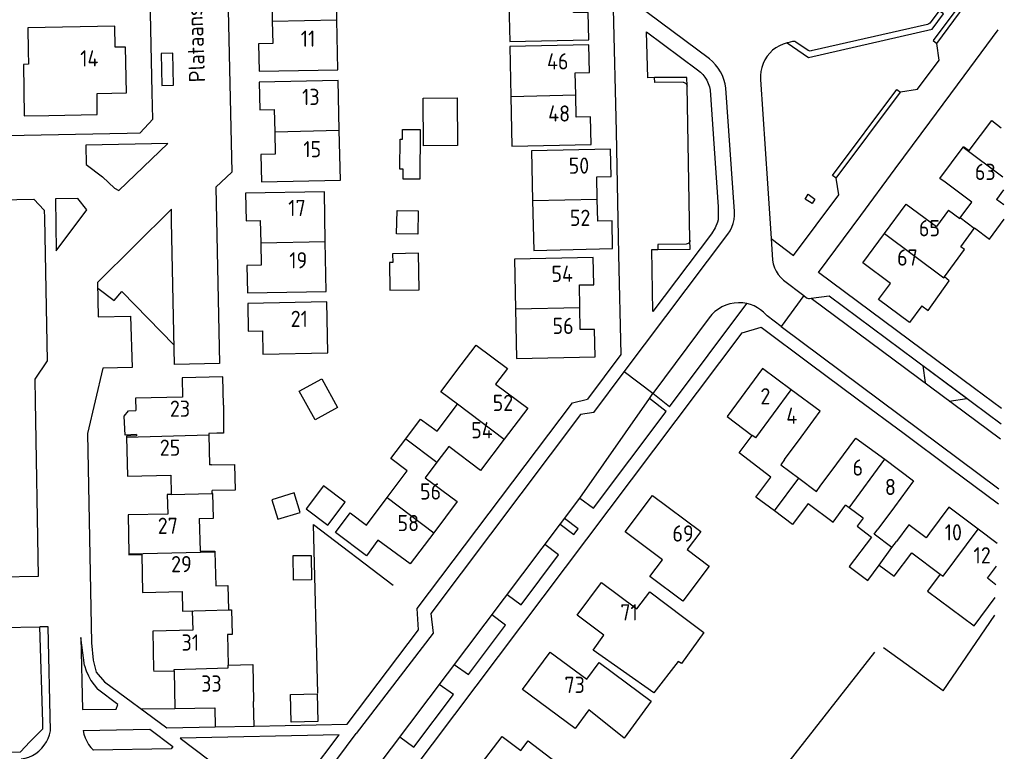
# Model space of a CAD drawing. Header units: metres. Extents: x 233874 to 239264, y 443832 to 448222.
# Tile 16 of 198: x 235476 to 235628, y 444099 to 444212. Entities that reach past the tile are written whole.
import ezdxf

# ---------------------------------------------------------------- set-up
doc = ezdxf.new("R2010")
doc.units = ezdxf.units.M
doc.header["$MEASUREMENT"] = 0
for name, color, linetype in [('DAKRAND', 4, 'Continuous'), ('DAKRAND-BYG', 4, 'Continuous'), ('HEG', 253, 'Continuous'), ('HEK', 253, 'Continuous'), ('HOOFDGEBOUW', 4, 'Continuous'), ('HUISNUMMER', 253, 'Continuous'), ('KANTVERH', 253, 'Continuous'), ('RASTER', 253, 'Continuous'), ('STRAATNAAM', 253, 'Continuous'), ('TUSSENMUUR', 253, 'Continuous')]:
    doc.layers.add(name, color=color, linetype=linetype)
doc.styles.get("Standard").update_dxf_attribs({"font": 'iso.shx'})

msp = doc.modelspace()

# ---------------------------------------------------------------- linework, layer by layer
at = {"layer": 'DAKRAND'}
for p, q in [((235627.93, 444183.82), (235626.78, 444184.67)), ((235586.65, 444153.13), (235585.24, 444151.13)), ((235505.22, 444148.3), (235505.31, 444143.67)), ((235594.08, 444144.51), (235593.5, 444143.7)), ((235599.02, 444139.59), (235599.6, 444140.37)), ((235607.89, 444132.97), (235608.48, 444133.77)), ((235610.66, 444130.92), (235611.36, 444131.87)), ((235506.13, 444130.26), (235506.27, 444125.01)), ((235626.68, 444125.18), (235625.39, 444126.18)), ((235508.09, 444117.49), (235508.19, 444112.77))]:
    msp.add_line(p, q, dxfattribs=at)
for points in [[(235477.34, 444207.61), (235477.36, 444205.52), (235476.6, 444205.51), (235476.72, 444197.57), (235480.53, 444197.64)], [(235618.75, 444172.7), (235621.88, 444176.91), (235621.29, 444177.33), (235623.36, 444180.17)], [(235623.36, 444180.17), (235623.42, 444180.25), (235625.72, 444178.55), (235628, 444181.63)], [(235615.25, 444168.24), (235616.27, 444167.49), (235619.51, 444172.07), (235618.75, 444172.7)], [(235543.58, 444153.05), (235541.04, 444154.95), (235544.17, 444159.13)], [(235507.46, 444152.92), (235507.47, 444148.59), (235506.45, 444148.56), (235505.21, 444148.53), (235505.22, 444148.3)], [(235494.03, 444148.35), (235492.27, 444148.29), (235492.16, 444151.2), (235492.83, 444152), (235493.95, 444152.06)], [(235591.97, 444141.81), (235587.05, 444145.52), (235589.09, 444148.24)], [(235505.64, 444143.68), (235509.17, 444143.76), (235509.25, 444139.79), (235505.72, 444139.72)], [(235597.71, 444137.71), (235601.57, 444134.84), (235603.51, 444137.47)], [(235503.74, 444135.41), (235503.85, 444130.36), (235506.13, 444130.37), (235506.13, 444130.26)], [(235606.21, 444135.46), (235605.27, 444134.2), (235607.48, 444132.54)], [(235608.67, 444128.22), (235610.98, 444126.49), (235613.7, 444130.12)], [(235618.12, 444126.82), (235616.16, 444124.18), (235623.37, 444118.81), (235626.61, 444123.19)], [(235578.54, 444120.12), (235581.6, 444117.79), (235578.17, 444113), (235577.67, 444113.35), (235573.92, 444108.47), (235564.52, 444115.08), (235566.17, 444117.39)], [(235508.19, 444112.77), (235511.99, 444112.85), (235512.11, 444107.13)], [(235569.69, 444110.06), (235573.5, 444107.2), (235569.32, 444101.48), (235563.87, 444105.86)]]:
    msp.add_lwpolyline(points, dxfattribs=at)
at = {"layer": 'DAKRAND-BYG'}
for p, q in [((235534.26, 444182.95), (235537.52, 444182.89)), ((235521.91, 444108.33), (235522.01, 444104.07))]:
    msp.add_line(p, q, dxfattribs=at)
for points in [[(235538.34, 444192.94), (235538.28, 444200.29), (235543.54, 444200.33), (235543.59, 444192.97), (235538.34, 444192.94)], [(235537.81, 444195.45), (235537.77, 444187.78), (235535.2, 444187.79), (235535.21, 444189.32), (235534.71, 444189.32), (235534.74, 444193.98), (235535.11, 444193.97), (235535.12, 444195.46), (235537.81, 444195.45)], [(235537.52, 444182.89), (235537.46, 444179.31), (235534.2, 444179.37), (235534.26, 444182.95)], [(235537.59, 444176.36), (235533.58, 444176.28), (235533.61, 444174.94), (235533.09, 444174.93), (235533.17, 444170.63)], [(235533.17, 444170.63), (235537.7, 444170.72), (235537.59, 444176.36)], [(235522.63, 444156.96), (235525.07, 444152.56), (235521.6, 444150.64), (235519.16, 444155.04), (235522.63, 444156.96)], [(235518.4, 444139.37), (235514.92, 444138.31), (235515.84, 444135.29), (235519.32, 444136.35), (235518.4, 444139.37)], [(235522.92, 444140.44), (235520.25, 444136.88), (235523.57, 444134.39), (235526.24, 444137.95), (235522.92, 444140.44)], [(235520.99, 444129.71), (235521.03, 444125.92), (235518.29, 444125.89), (235518.25, 444129.68), (235520.99, 444129.71)], [(235522.01, 444104.07), (235517.9, 444103.96), (235517.79, 444108.23), (235521.91, 444108.33)]]:
    msp.add_lwpolyline(points, dxfattribs=at)
at = {"layer": 'HEG'}
for p, q in [((235521.37, 444134.46), (235533.65, 444125.09)), ((235618.57, 444108.78), (235626.52, 444120.49))]:
    msp.add_line(p, q, dxfattribs=at)
at = {"layer": 'HEK'}
for p, q in [((235522.05, 444108.46), (235521.37, 444134.46)), ((235618.57, 444108.78), (235609.35, 444115.43))]:
    msp.add_line(p, q, dxfattribs=at)
at = {"layer": 'HOOFDGEBOUW'}
for p, q in [((235525.1, 444204.69), (235524.95, 444212.37)), ((235525.51, 444187.65), (235525.33, 444195.33)), ((235623, 444184.24), (235618.85, 444187.33)), ((235627.85, 444186.13), (235626.78, 444184.67)), ((235621.19, 444181.8), (235623, 444184.24)), ((235619.41, 444182.99), (235617.55, 444180.46)), ((235619.41, 444182.99), (235621.13, 444181.72)), ((235621.13, 444181.72), (235621.19, 444181.8)), ((235523.33, 444170.46), (235523.18, 444178.16)), ((235540.43, 444148.86), (235543.58, 444153.05)), ((235585.24, 444151.13), (235589.09, 444148.24)), ((235550.8, 444147.63), (235547.16, 444142.83)), ((235542.23, 444146.52), (235540.42, 444144.11)), ((235547.16, 444142.83), (235542.23, 444146.52)), ((235505.64, 444143.68), (235505.31, 444143.67)), ((235540.42, 444144.11), (235538.62, 444141.7)), ((235593.5, 444143.7), (235596.26, 444141.65)), ((235532.75, 444138.62), (235535.84, 444142.75)), ((235499.32, 444142.1), (235499.38, 444139.1)), ((235596.26, 444141.65), (235599.02, 444139.59)), ((235505.73, 444139.27), (235505.72, 444139.72)), ((235529.56, 444134.38), (235532.75, 444138.62)), ((235604.04, 444137.07), (235603.51, 444137.47)), ((235606.21, 444135.46), (235604.04, 444137.07)), ((235626.89, 444131.56), (235623.96, 444133.76)), ((235610.66, 444130.92), (235607.89, 444132.97)), ((235613.7, 444130.12), (235618.12, 444126.82)), ((235625.39, 444126.18), (235626.77, 444128.04)), ((235501.08, 444124.11), (235501.15, 444121.12))]:
    msp.add_line(p, q, dxfattribs=at)
for points in [[(235524.95, 444212.37), (235524.8, 444220.05), (235512.65, 444219.81), (235512.73, 444215.59), (235514.92, 444215.61), (235515, 444212.17)], [(235563.87, 444209.29), (235563.75, 444213.54), (235561.52, 444213.53), (235561.47, 444217.11), (235551.49, 444216.91), (235551.66, 444209.03), (235563.87, 444209.29)], [(235515, 444212.17), (235515.07, 444208.74), (235512.88, 444208.69), (235512.96, 444204.45), (235525.1, 444204.69)], [(235480.53, 444197.64), (235487.96, 444197.77), (235487.95, 444201.01), (235492.48, 444201.1), (235492.35, 444208.18), (235490.75, 444208.18), (235490.69, 444211.39), (235477.28, 444211.15), (235477.34, 444207.61)], [(235561.84, 444200.8), (235561.77, 444204.21), (235563.96, 444204.26), (235563.87, 444208.54), (235551.67, 444208.27), (235551.84, 444200.57)], [(235525.33, 444195.33), (235525.16, 444203.01), (235513, 444202.74), (235513.09, 444198.49), (235515.3, 444198.54), (235515.38, 444195.1)], [(235551.84, 444200.57), (235552, 444192.89), (235564.2, 444193.16)], [(235564.2, 444193.16), (235564.11, 444197.41), (235561.92, 444197.37), (235561.84, 444200.8)], [(235621.64, 444192.72), (235621.71, 444192.82), (235622.57, 444192.2), (235626.05, 444196.85), (235627.54, 444195.73)], [(235515.38, 444195.1), (235515.45, 444191.65), (235513.25, 444191.6), (235513.35, 444187.37), (235525.51, 444187.65)], [(235565.17, 444184.7), (235565.09, 444188.15), (235567.3, 444188.2), (235567.2, 444192.43), (235555.03, 444192.17), (235555.19, 444184.48)], [(235618.85, 444187.33), (235618.07, 444187.91), (235621.64, 444192.72)], [(235523.18, 444178.16), (235523.04, 444185.85), (235510.87, 444185.63), (235510.95, 444181.37), (235513.15, 444181.41), (235513.21, 444177.97)], [(235567.54, 444177.06), (235567.45, 444181.33), (235565.24, 444181.28), (235565.17, 444184.7)], [(235555.19, 444184.48), (235555.36, 444176.8), (235567.54, 444177.06)], [(235609.5, 444179.42), (235609.5, 444179.42), (235612.85, 444183.95), (235617.55, 444180.46)], [(235610.43, 444171.69), (235606.14, 444174.87), (235609.5, 444179.42)], [(235513.21, 444177.97), (235513.28, 444174.52), (235511.09, 444174.48), (235511.17, 444170.23), (235523.33, 444170.46)], [(235562.48, 444168), (235562.4, 444171.45), (235564.62, 444171.5), (235564.53, 444175.72), (235552.38, 444175.46), (235552.54, 444167.79)], [(235615.25, 444168.24), (235613.36, 444165.67), (235608.6, 444169.2), (235610.43, 444171.69)], [(235523.58, 444160.96), (235523.4, 444168.86), (235511.22, 444168.57), (235511.3, 444164.32), (235513.5, 444164.36), (235513.54, 444160.75), (235523.58, 444160.96)], [(235564.85, 444160.38), (235564.76, 444164.6), (235562.55, 444164.56), (235562.48, 444168)], [(235552.54, 444167.79), (235552.7, 444160.12), (235564.85, 444160.38)], [(235544.17, 444159.13), (235546.47, 444162.18), (235551.29, 444158.56), (235549.48, 444156.15)], [(235595.12, 444155.29), (235590.69, 444158.58), (235586.65, 444153.13)], [(235507.46, 444152.92), (235507.37, 444157.27), (235501.07, 444157.14), (235501.13, 444154.14)], [(235549.48, 444156.15), (235554.43, 444152.44), (235550.8, 444147.63)], [(235594.08, 444144.51), (235596.63, 444147.97), (235599.59, 444151.97), (235595.12, 444155.29)], [(235501.13, 444154.14), (235493.91, 444153.99), (235493.95, 444152.06)], [(235535.61, 444147.72), (235537.89, 444150.76), (235540.43, 444148.86)], [(235494.03, 444148.35), (235494.03, 444148.14), (235492.51, 444148.11), (235492.52, 444147.96)], [(235492.52, 444147.96), (235492.64, 444141.96), (235499.32, 444142.1)], [(235535.84, 444142.75), (235533.31, 444144.65), (235535.61, 444147.72)], [(235599.6, 444140.37), (235602.15, 444143.83), (235605.09, 444147.83), (235609.54, 444144.54)], [(235609.54, 444144.54), (235613.98, 444141.24), (235611.04, 444137.23), (235608.48, 444133.77)], [(235538.62, 444141.7), (235543.56, 444138.01), (235539.92, 444133.2)], [(235592.51, 444136.58), (235589.67, 444138.7), (235591.97, 444141.81)], [(235499.38, 444139.1), (235499.38, 444139.1), (235498.8, 444139.09), (235498.86, 444136.08)], [(235503.74, 444135.41), (235505.92, 444135.46), (235505.84, 444139.27), (235505.73, 444139.27)], [(235582.46, 444128.07), (235578.39, 444122.62), (235573.29, 444126.43), (235575.24, 444129.03), (235569.49, 444133.33), (235573.68, 444138.94), (235581.13, 444133.38), (235579.06, 444130.61), (235582.46, 444128.07)], [(235597.71, 444137.71), (235595.33, 444134.48), (235592.51, 444136.58)], [(235498.86, 444136.08), (235492.73, 444135.96), (235492.86, 444129.95)], [(235531.32, 444132.06), (235529.53, 444129.64), (235524.74, 444133.23), (235527.03, 444136.28), (235529.56, 444134.38)], [(235623.96, 444133.76), (235619.44, 444137.15), (235616.47, 444133.16), (235615.92, 444132.42), (235613.25, 444134.43), (235611.36, 444131.87)], [(235539.92, 444133.2), (235536.29, 444128.39), (235531.32, 444132.06)], [(235607.48, 444132.54), (235604.07, 444127.99), (235606.92, 444125.85), (235608.67, 444128.22)], [(235492.86, 444129.95), (235492.86, 444129.79), (235494.85, 444129.83), (235494.97, 444123.99), (235501.08, 444124.11)], [(235566.17, 444117.39), (235562.05, 444120.47), (235565.84, 444125.53), (235571.29, 444121.45), (235573.26, 444124.08), (235578.54, 444120.12)], [(235506.27, 444125.01), (235508.14, 444125.05), (235508.22, 444121.29)], [(235501.15, 444121.12), (235501.15, 444121.12), (235502.65, 444121.15), (235502.72, 444118.14)], [(235508.22, 444121.29), (235508.22, 444121.29), (235508.72, 444121.3), (235508.8, 444117.51), (235508.09, 444117.49)], [(235502.72, 444118.14), (235496.57, 444118.01), (235496.69, 444112.02)], [(235563.87, 444105.86), (235561.74, 444102.98), (235553.61, 444108.99), (235557.89, 444114.78), (235563.54, 444110.59), (235565.46, 444113.19), (235569.69, 444110.06)], [(235496.69, 444112.02), (235496.7, 444111.84), (235499.85, 444111.9)], [(235499.85, 444111.9), (235499.97, 444106.06), (235506.11, 444106.19)], [(235506.11, 444106.19), (235506.17, 444103.22), (235512.2, 444103.35), (235512.11, 444107.13)], [(235558.89, 444097.73), (235553.89, 444091.17), (235546.64, 444096.69), (235550.49, 444101.75), (235553.35, 444099.58), (235554.48, 444101.08), (235558.89, 444097.73)]]:
    msp.add_lwpolyline(points, dxfattribs=at)
at = {"layer": 'KANTVERH'}
for p, q in [((235617.57, 444208.75), (235626.71, 444221.04)), ((235617.93, 444213.79), (235616.51, 444211.89)), ((235616.16, 444211.67), (235598.2, 444207.58)), ((235595.33, 444209.03), (235594.59, 444208.85)), ((235594.59, 444208.85), (235594.47, 444208.82)), ((235597.73, 444207.66), (235595.81, 444208.95)), ((235586.36, 444182.79), (235585.02, 444201.85)), ((235602.07, 444187.95), (235611.96, 444201.2)), ((235499.46, 444181.27), (235499.45, 444183.17)), ((235569.34, 444158.02), (235585.33, 444179.31)), ((235591.99, 444178.64), (235592.22, 444175.29)), ((235593.94, 444172.2), (235597.05, 444169.84)), ((235488.05, 444170.97), (235490.58, 444169.08)), ((235490.58, 444169.08), (235491.78, 444170.45)), ((235491.78, 444170.45), (235499.84, 444162.17)), ((235597.05, 444169.84), (235593.55, 444165.05)), ((235597.05, 444169.84), (235597.47, 444169.49)), ((235576.33, 444152.64), (235588.27, 444168.58)), ((235597.93, 444169.37), (235598.17, 444169.4)), ((235598.17, 444169.4), (235627.42, 444147.68)), ((235582.44, 444166.37), (235573.74, 444154.69)), ((235593.55, 444165.05), (235627.17, 444139.98)), ((235515.58, 444068.54), (235587.52, 444164.08)), ((235564.65, 444151.77), (235569.34, 444158.02)), ((235573.74, 444154.69), (235569.34, 444158.02)), ((235573.23, 444153.95), (235573.74, 444154.69)), ((235576.33, 444152.64), (235573.74, 444154.69)), ((235562.48, 444138.56), (235573.23, 444153.95)), ((235575.79, 444151.91), (235573.23, 444153.95)), ((235518.13, 444079.75), (235562.48, 444138.56)), ((235479.56, 444103.97), (235479.12, 444118.7)), ((235485.43, 444117.01), (235485.71, 444105.91)), ((235486.01, 444112.71), (235485.43, 444117.01)), ((235539.82, 444117.69), (235527.97, 444102.2)), ((235494.72, 444106.03), (235499.9, 444106.05)), ((235498.71, 444103.07), (235506.17, 444103.22)), ((235503.2, 444069.22), (235527.97, 444102.2)), ((235487.4, 444099.63), (235487.31, 444099.63))]:
    msp.add_line(p, q, dxfattribs=at)
for points in [[(235439.49, 444291.35), (235439.99, 444262.38), (235440.36, 444244.55), (235441.4, 444198.65), (235441.46, 444195.91), (235443.44, 444193.94), (235447.49, 444194.02), (235492.59, 444194.9), (235494.59, 444194.94), (235496.57, 444197.03), (235496.48, 444201.18), (235495.59, 444242.87), (235495.08, 444266.96), (235497.33, 444267)], [(235505.57, 444262.93), (235505.6, 444256.77), (235507.24, 444254.95), (235508.76, 444188.88), (235506.3, 444186.54), (235506.85, 444159.34), (235499.9, 444159.19), (235499.46, 444181.27)], [(235582.48, 444206.38), (235567.26, 444217.74), (235542.49, 444236.27)], [(235626.67, 444222.14), (235617.01, 444209.17), (235617.57, 444208.75)], [(235567.63, 444214.09), (235568.11, 444195.14), (235568.46, 444176.16), (235568.81, 444160.72), (235563.65, 444153.82)], [(235594.47, 444208.82), (235597.79, 444206.59), (235616.84, 444210.92), (235618.6, 444213.3), (235617.93, 444213.79)], [(235627.57, 444152.36), (235623.4, 444155.47), (235599.33, 444173.36), (235605.84, 444182.16), (235611.17, 444189.37), (235616.5, 444196.58), (235621.78, 444203.72), (235627.05, 444210.83)], [(235616.51, 444211.89), (235616.36, 444211.75), (235616.16, 444211.67)], [(235574.02, 444203.47), (235572.95, 444203.45), (235572.77, 444210.52), (235580.66, 444204.67)], [(235595.81, 444208.95), (235595.66, 444209.02), (235595.5, 444209.05), (235595.33, 444209.03)], [(235594.47, 444208.82), (235593.86, 444208.64), (235593.28, 444208.39), (235592.74, 444208.07), (235592.23, 444207.68), (235591.78, 444207.24), (235591.38, 444206.75), (235591.04, 444206.22), (235590.77, 444205.65), (235590.57, 444205.05), (235590.43, 444204.43), (235590.38, 444203.8), (235590.39, 444203.17)], [(235598.2, 444207.58), (235598.03, 444207.56), (235597.87, 444207.59), (235597.73, 444207.66)], [(235611.96, 444201.2), (235612, 444201.25), (235614.62, 444201.67), (235617.96, 444206.15), (235617.57, 444208.75)], [(235499.75, 444202.3), (235499.65, 444207.25), (235497.85, 444207.21), (235497.95, 444202.26), (235499.75, 444202.3)], [(235585.02, 444201.85), (235584.9, 444202.51), (235584.72, 444203.15), (235584.48, 444203.77), (235584.18, 444204.36), (235583.83, 444204.93), (235583.43, 444205.46), (235582.97, 444205.94), (235582.48, 444206.38)], [(235580.66, 444204.67), (235581.08, 444204.33), (235581.46, 444203.94), (235581.79, 444203.52), (235582.08, 444203.06), (235582.31, 444202.57), (235582.48, 444202.06), (235582.6, 444201.54)], [(235579.02, 444202.15), (235578.99, 444203.5), (235574.02, 444203.47)], [(235578.42, 444202.74), (235574.05, 444202.72), (235574.02, 444203.47)], [(235590.39, 444203.17), (235591.43, 444187.1), (235591.99, 444178.64)], [(235582.6, 444201.54), (235583.83, 444183.52), (235583.84, 444182.48), (235583.81, 444181.51), (235583.73, 444181.16), (235583.36, 444180.29), (235582.81, 444179.37), (235573.74, 444167.38), (235573.57, 444176.92), (235574.52, 444176.93)], [(235578.42, 444202.74), (235578.6, 444202.72), (235578.77, 444202.63), (235578.9, 444202.5), (235578.99, 444202.34), (235579.02, 444202.15)], [(235579.48, 444178.36), (235579.24, 444190.34), (235579.02, 444202.15)], [(235602.07, 444187.95), (235601.48, 444188.37), (235611.39, 444201.62), (235611.96, 444201.2)], [(235498.89, 444193.27), (235486.23, 444193.03), (235486.28, 444190.03), (235488.77, 444188.17), (235490.62, 444186.41), (235491.29, 444186.02), (235498.89, 444193.27)], [(235591.99, 444178.64), (235595.45, 444176), (235602.46, 444185.38), (235602.07, 444187.95)], [(235449.55, 444184.14), (235478.2, 444184.7), (235479.81, 444183), (235479.84, 444181.75), (235480.25, 444159.72), (235478.34, 444156.9), (235478.4, 444153.5), (235478.88, 444126.45), (235473.07, 444126.33), (235473.2, 444118.59), (235479.12, 444118.7)], [(235486.38, 444183.05), (235485, 444184.8), (235481.55, 444184.77), (235481.64, 444176.74), (235486.38, 444183.05)], [(235598.73, 444184.68), (235598.32, 444184.03), (235597.28, 444184.72), (235597.73, 444185.46), (235598.73, 444184.68)], [(235499.45, 444183.17), (235488.03, 444171.86), (235488.14, 444166.52), (235493.09, 444166.62)], [(235585.33, 444179.31), (235585.66, 444179.83), (235585.93, 444180.38), (235586.14, 444180.96), (235586.28, 444181.56), (235586.35, 444182.17), (235586.36, 444182.79)], [(235578.88, 444177.75), (235574.51, 444177.69), (235574.52, 444176.93)], [(235574.52, 444176.93), (235579.5, 444177), (235579.48, 444178.36)], [(235579.48, 444178.36), (235579.45, 444178.17), (235579.37, 444178), (235579.23, 444177.87), (235579.07, 444177.78), (235578.88, 444177.75)], [(235592.22, 444175.29), (235592.33, 444174.7), (235592.52, 444174.12), (235592.77, 444173.58), (235593.1, 444173.07), (235593.49, 444172.61), (235593.94, 444172.2)], [(235598.17, 444169.4), (235600.99, 444169.76), (235627.49, 444150.02)], [(235588.27, 444168.58), (235587.62, 444168.68), (235586.96, 444168.71), (235586.3, 444168.66), (235585.65, 444168.54), (235585.03, 444168.34), (235584.42, 444168.07), (235583.86, 444167.74), (235583.33, 444167.34), (235582.86, 444166.88), (235582.44, 444166.37)], [(235590.84, 444167.26), (235590.38, 444167.63), (235589.89, 444167.94), (235589.38, 444168.21), (235588.83, 444168.42), (235588.27, 444168.58)], [(235597.47, 444169.49), (235597.61, 444169.41), (235597.77, 444169.37), (235597.93, 444169.37)], [(235493.09, 444166.62), (235493.36, 444158.73), (235488.82, 444158.63), (235486.47, 444148.54), (235487.09, 444116.21), (235487.35, 444113.55), (235487.83, 444111.68), (235489.1, 444110.2), (235498.73, 444103.07)], [(235593.55, 444165.05), (235591.37, 444166.69), (235590.84, 444167.26)], [(235587.52, 444164.08), (235590.45, 444164.94), (235598.05, 444159.28), (235605.29, 444153.89), (235612.52, 444148.51), (235619.69, 444143.17), (235627.09, 444137.67)], [(235619.51, 444153.52), (235622.19, 444153.95), (235615.41, 444158.98), (235615.8, 444156.42)], [(235512.2, 444103.35), (235526.55, 444103.65), (235537.58, 444118.22), (235537.36, 444121.5), (235561.32, 444153.27), (235563.65, 444153.82)], [(235564.65, 444151.77), (235562.57, 444151.45), (235539.49, 444120.75), (235539.82, 444117.69)], [(235562.48, 444138.56), (235564.61, 444136.98), (235575.79, 444151.91)], [(235559.45, 444134.55), (235561.57, 444132.95), (235562.23, 444133.83), (235560.12, 444135.42)], [(235551.26, 444123.69), (235553.4, 444122.1), (235559.2, 444129.79), (235557.08, 444131.39)], [(235543.08, 444112.84), (235545.28, 444111.31), (235551.02, 444118.94), (235548.89, 444120.53)], [(235480.75, 444102.63), (235480.4, 444118.7), (235479.12, 444118.7)], [(235486.01, 444112.71), (235486.27, 444111.91), (235486.61, 444111.14), (235487.01, 444110.41), (235487.49, 444109.71), (235488.02, 444109.06)], [(235485.71, 444105.91), (235490.92, 444105.97), (235491.14, 444106.69), (235488.02, 444109.06)], [(235534.68, 444101.7), (235536.83, 444100.09), (235542.96, 444108.24), (235540.76, 444109.76)], [(235476.24, 444098.28), (235476.84, 444098.4), (235477.42, 444098.58), (235477.98, 444098.83), (235478.5, 444099.14), (235478.99, 444099.51), (235479.43, 444099.93), (235479.81, 444100.4), (235480.14, 444100.91), (235480.41, 444101.46), (235480.62, 444102.03), (235480.75, 444102.63)], [(235477.6, 444100.91), (235479.6, 444102.96), (235479.56, 444103.97)], [(235485.82, 444102.66), (235496.11, 444102.88), (235499.65, 444100.23), (235499.41, 444099.87), (235487.4, 444099.63)], [(235485.82, 444102.66), (235485.93, 444102.09), (235486.11, 444101.53), (235486.35, 444101.01), (235486.65, 444100.51), (235487, 444100.04), (235487.4, 444099.63)], [(235525.32, 444102.03), (235500.77, 444101.51), (235516.19, 444089.88), (235525.32, 444102.03)], [(235455.17, 444098.96), (235476.12, 444099.4), (235477.6, 444100.91)]]:
    msp.add_lwpolyline(points, dxfattribs=at)
at = {"layer": 'RASTER'}
msp.add_line((235593.13, 444095.82), (235607.99, 444114.76), dxfattribs=at)
at = {"layer": 'TUSSENMUUR'}
for p, q in [((235515, 444212.17), (235524.95, 444212.37)), ((235551.84, 444200.57), (235561.84, 444200.8)), ((235515.38, 444195.1), (235525.33, 444195.33)), ((235621.64, 444192.72), (235627.79, 444188.13)), ((235555.19, 444184.48), (235565.17, 444184.7)), ((235623.36, 444180.17), (235621.19, 444181.8)), ((235513.21, 444177.97), (235523.18, 444178.16)), ((235552.54, 444167.79), (235562.48, 444168)), ((235589.64, 444147.84), (235595.12, 444155.29)), ((235492.52, 444147.96), (235505.22, 444148.3)), ((235589.64, 444147.84), (235589.09, 444148.24)), ((235535.61, 444147.72), (235540.42, 444144.11)), ((235604.04, 444137.07), (235609.54, 444144.54)), ((235592.51, 444136.58), (235596.26, 444141.65)), ((235499.38, 444139.1), (235505.73, 444139.27)), ((235532.75, 444138.62), (235539.92, 444133.2)), ((235618.57, 444126.48), (235623.96, 444133.76)), ((235492.86, 444129.95), (235506.13, 444130.26)), ((235608.67, 444128.22), (235610.66, 444130.92)), ((235618.12, 444126.82), (235618.57, 444126.48)), ((235501.15, 444121.12), (235508.22, 444121.29)), ((235508.2, 444112.33), (235508.19, 444112.77))]:
    msp.add_line(p, q, dxfattribs=at)
for points in [[(235609.5, 444179.42), (235618.65, 444172.56), (235618.75, 444172.7)], [(235543.58, 444153.05), (235543.59, 444153.08), (235550.8, 444147.63)], [(235499.85, 444111.9), (235499.85, 444112.11), (235508.2, 444112.33)]]:
    msp.add_lwpolyline(points, dxfattribs=at)

# ---------------------------------------------------------------- texts
at = {"layer": 'HUISNUMMER'}
for s, p in [('11', (235519.4, 444208.23)), ('14', (235485.35, 444205.18)), ('46', (235557.41, 444204.73)), ('13', (235519.6, 444199.23)), ('48', (235557.59, 444196.67)), ('15', (235519.79, 444191.17)), ('50', (235560.75, 444188.63)), ('63', (235623.46, 444187.66)), ('17', (235517.46, 444182.09)), ('52', (235560.93, 444180.57)), ('65', (235614.81, 444178.97)), ('19', (235517.62, 444174.02)), ('67', (235611.45, 444174.44)), ('54', (235558.09, 444171.93)), ('21', (235517.84, 444164.97)), ('56', (235558.26, 444163.89)), ('52', (235549.02, 444152)), ('2', (235590.35, 444153.02)), ('23', (235499.2, 444151.11)), ('4', (235594.35, 444150.02)), ('54', (235545.7, 444147.78)), ('25', (235497.63, 444145.09)), ('6', (235604.57, 444142.02)), ('56', (235537.8, 444138.33)), ('8', (235609.57, 444139.02)), ('27', (235497.32, 444133.03)), ('58', (235534.33, 444133.45)), ('10', (235618.8, 444132.02)), ('69', (235576.77, 444131.84)), ('12', (235623.25, 444128.47)), ('29', (235499.38, 444127.11)), ('71', (235568.73, 444119.67)), ('31', (235501, 444115)), ('33', (235504.02, 444108.67)), ('73', (235560.1, 444108.47))]:
    msp.add_text(s, height=2.5, dxfattribs=at).set_placement(p)
at = {"layer": 'STRAATNAAM'}
msp.add_text('Plataanstraat', height=2.5, rotation=92.1211, dxfattribs=at).set_placement((235504.66, 444202.78))

doc.saveas('drawing.dxf')
